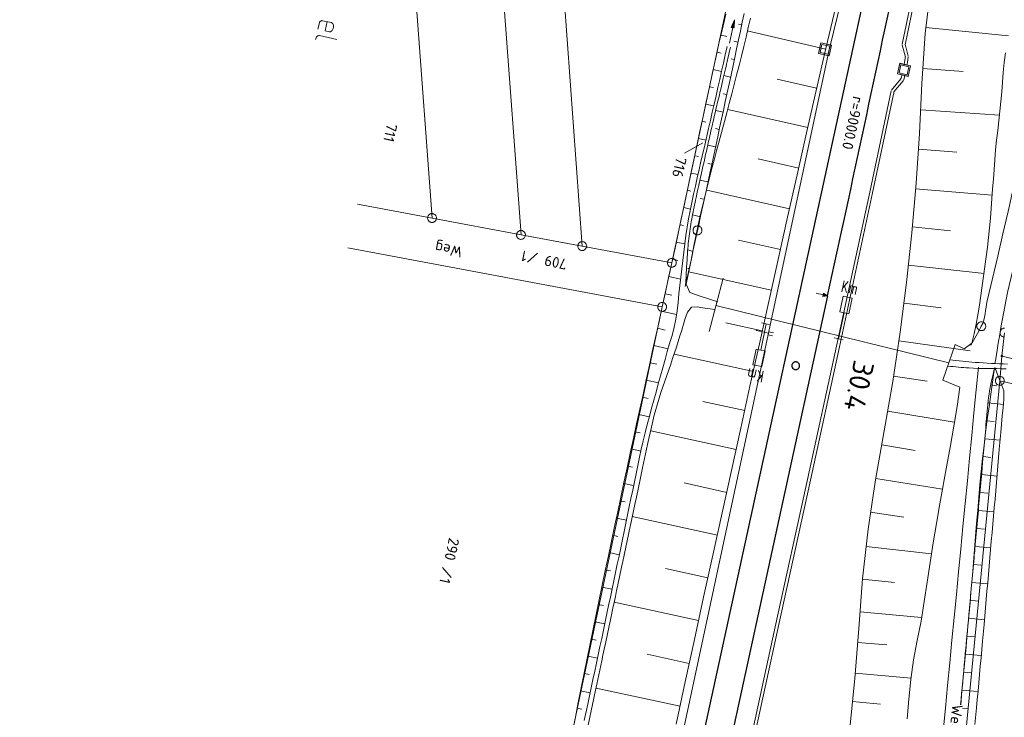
# Model space of a CAD drawing. Header units: metres. Extents: x 3425540 to 3446143, y 5432760 to 5444637.
# Tile 208 of 256: x 3435998 to 3436164, y 5440764 to 5440881. Entities that reach past the tile are written whole.
import ezdxf
from ezdxf.enums import TextEntityAlignment as Align

# ---------------------------------------------------------------- set-up
doc = ezdxf.new("R2010")
doc.units = ezdxf.units.M
for name, color, linetype, lineweight in [('B_Bestand', 9, 'Continuous', 18), ('B_Böschung', 9, 'Continuous', 18), ('B_Flurgrenzen', 9, 'Continuous', 18), ('B_Gleisachse', 9, 'Continuous', 25), ('B_Kilometrierung', 9, 'Continuous', 25), ('Bestand Kabeltröge', 9, 'Continuous', 18), ('Bestand_Neu_Strecke 3433', 9, 'Continuous', 18)]:
    doc.layers.add(name, color=color, linetype=linetype, lineweight=lineweight)
doc.styles.get("Standard").update_dxf_attribs({"font": 'isocpeur.ttf'})

msp = doc.modelspace()

# ---------------------------------------------------------------- linework, layer by layer
at = {"layer": 'B_Bestand'}
for p, q in [((3436048.14, 5440880.85), (3436047.9, 5440879.77)), ((3436048.69, 5440881.2), (3436050.2, 5440880.87)), ((3436047.51, 5440878.04), (3436047.58, 5440878.33)), ((3436051.1, 5440878.03), (3436048.16, 5440878.68)), ((3436132.39, 5440875.67), (3436132.79, 5440877.47)), ((3436132.4, 5440875.66), (3436132.8, 5440877.46)), ((3436132.4, 5440875.67), (3436132.8, 5440877.46)), ((3436132.67, 5440875.84), (3436132.97, 5440877.19)), ((3436132.79, 5440877.47), (3436134.59, 5440877.07)), ((3436132.79, 5440877.46), (3436134.59, 5440877.06)), ((3436132.79, 5440877.46), (3436134.59, 5440877.06)), ((3436132.97, 5440877.19), (3436134.31, 5440876.89)), ((3436134.31, 5440876.89), (3436134.02, 5440875.55)), ((3436134.59, 5440877.07), (3436134.19, 5440875.27)), ((3436134.59, 5440877.07), (3436134.19, 5440875.27)), ((3436134.59, 5440877.07), (3436134.19, 5440875.27)), ((3436134.19, 5440875.27), (3436132.39, 5440875.67)), ((3436134.19, 5440875.27), (3436132.4, 5440875.67)), ((3436134.19, 5440875.27), (3436132.4, 5440875.67)), ((3436134.02, 5440875.55), (3436132.67, 5440875.84)), ((3436113.93, 5440828.73), (3436116.28, 5440837.73)), ((3436136.34, 5440835.47), (3436136.74, 5440837.32)), ((3436136.48, 5440836.11), (3436137.38, 5440837.18)), ((3436136.79, 5440836.44), (3436137.14, 5440835.34)), ((3436137.56, 5440835.25), (3436137.83, 5440836.49)), ((3436115.08, 5440833.13), (3436154.41, 5440823.45)), ((3436124.31, 5440829.88), (3436122.8, 5440830.2)), ((3436121.93, 5440828.99), (3436121.88, 5440828.96)), ((3436121.88, 5440828.96), (3436121.91, 5440828.92)), ((3436121.91, 5440828.92), (3436121.95, 5440828.94)), ((3436121.95, 5440828.94), (3436121.93, 5440828.99)), ((3436121.95, 5440828.94), (3436123.95, 5440828.44)), ((3436123.89, 5440828.18), (3436124.02, 5440828.69)), ((3436123.89, 5440828.18), (3436124.65, 5440827.99)), ((3436124.02, 5440828.69), (3436124.78, 5440828.5)), ((3436135.04, 5440827.66), (3436136.55, 5440827.33)), ((3436153.4, 5440820.54), (3436155.47, 5440826.53)), ((3436121.87, 5440822.27), (3436121.61, 5440821.03)), ((3436122.95, 5440821.42), (3436122.06, 5440820.34)), ((3436122.65, 5440821.09), (3436122.28, 5440822.19)), ((3436123.08, 5440822.06), (3436122.7, 5440820.21))]:
    msp.add_line(p, q, dxfattribs=at)
for points in [[(3436048.14, 5440880.85), (3436048.19, 5440880.95), (3436048.23, 5440881.02), (3436048.3, 5440881.09), (3436048.37, 5440881.13), (3436048.4, 5440881.16), (3436048.49, 5440881.19), (3436048.55, 5440881.21), (3436048.69, 5440881.2), (3436048.72, 5440881.2)], [(3436049.45, 5440881.04), (3436049.11, 5440879.5), (3436049.86, 5440879.34)], [(3436049.86, 5440879.34), (3436050, 5440879.33), (3436050.09, 5440879.37), (3436050.16, 5440879.41), (3436050.3, 5440879.55), (3436050.43, 5440879.75), (3436050.49, 5440879.88), (3436050.54, 5440880.12), (3436050.54, 5440880.26), (3436050.54, 5440880.37), (3436050.5, 5440880.55), (3436050.4, 5440880.74), (3436050.33, 5440880.81), (3436050.2, 5440880.87)], [(3436117.36, 5440877.42), (3436118.2, 5440881.33), (3436118.18, 5440879.97), (3436117.66, 5440880.08), (3436118.2, 5440881.33)], [(3436118.13, 5440880.02), (3436118.15, 5440881.1), (3436117.73, 5440880.11), (3436118.13, 5440880.02)], [(3436118.09, 5440880.08), (3436118.11, 5440880.91), (3436117.79, 5440880.15), (3436118.09, 5440880.08)], [(3436118.06, 5440880.14), (3436118.07, 5440880.71), (3436117.84, 5440880.18), (3436118.06, 5440880.14)], [(3436118.02, 5440880.19), (3436118.03, 5440880.53), (3436117.9, 5440880.22), (3436118.02, 5440880.19)], [(3436048.16, 5440878.68), (3436048.05, 5440878.68), (3436047.96, 5440878.67), (3436047.87, 5440878.63), (3436047.81, 5440878.59), (3436047.74, 5440878.55), (3436047.67, 5440878.48), (3436047.58, 5440878.33), (3436047.57, 5440878.3)], [(3436137.78, 5440836.27), (3436137.88, 5440836.4), (3436138.01, 5440836.45), (3436138.17, 5440836.42), (3436138.19, 5440836.37), (3436138.29, 5440836.27), (3436138.3, 5440836.15), (3436138.08, 5440835.13)], [(3436138.3, 5440836.15), (3436138.41, 5440836.29), (3436138.54, 5440836.34), (3436138.69, 5440836.3), (3436138.76, 5440836.25), (3436138.82, 5440836.16), (3436138.83, 5440836.04), (3436138.61, 5440835.02)], [(3436131.98, 5440835.19), (3436133.19, 5440834.93), (3436133.13, 5440834.65), (3436133.93, 5440834.77), (3436133.25, 5440835.21), (3436133.19, 5440834.93)], [(3436133.27, 5440835.14), (3436133.18, 5440834.71), (3436133.84, 5440834.79), (3436133.27, 5440835.14)], [(3436133.3, 5440835.07), (3436133.23, 5440834.76), (3436133.75, 5440834.81), (3436133.3, 5440835.07)], [(3436133.32, 5440835), (3436133.28, 5440834.81), (3436133.66, 5440834.83), (3436133.32, 5440835)], [(3436133.35, 5440834.93), (3436133.33, 5440834.86), (3436133.56, 5440834.85), (3436133.35, 5440834.93)], [(3436135.79, 5440827.5), (3436136.75, 5440831.91), (3436137.51, 5440831.75), (3436138.08, 5440834.38), (3436136.57, 5440834.71), (3436136, 5440832.07), (3436136.75, 5440831.91)], [(3436123.55, 5440830.04), (3436122.64, 5440825.62), (3436121.88, 5440825.78), (3436121.33, 5440823.13), (3436122.85, 5440822.82), (3436123.39, 5440825.46), (3436122.64, 5440825.62)], [(3436121.13, 5440821.36), (3436121.02, 5440821.23), (3436120.89, 5440821.18), (3436120.74, 5440821.21), (3436120.67, 5440821.26), (3436120.61, 5440821.35), (3436120.6, 5440821.47), (3436120.81, 5440822.49)], [(3436121.66, 5440821.25), (3436121.55, 5440821.12), (3436121.42, 5440821.07), (3436121.27, 5440821.1), (3436121.24, 5440821.14), (3436121.14, 5440821.24), (3436121.13, 5440821.36), (3436121.34, 5440822.38)]]:
    msp.add_lwpolyline(points, dxfattribs=at)
for points, knots in [([(3436158.12, 5440826.41), (3436158.7, 5440827.48), (3436159.29, 5440828.56), (3436159.88, 5440829.63), (3436160.58, 5440830.92), (3436160.56, 5440832.49), (3436160.89, 5440833.92), (3436170.31, 5440874.18), (3436178.79, 5440914.67), (3436189.11, 5440954.7), (3436191.57, 5440964.22), (3436194.02, 5440973.73), (3436196.47, 5440983.25)], [0, 0, 0, 0, 0.022764, 0.022764, 0.022764, 0.050001, 0.050001, 0.050001, 0.817582, 0.817582, 0.817582, 1, 1, 1, 1]), ([(3436162.18, 5440823.35), (3436162.51, 5440825.37), (3436162.85, 5440827.39), (3436163.18, 5440829.41), (3436164.24, 5440835.76), (3436165.91, 5440841.99), (3436167.36, 5440848.26), (3436172.01, 5440868.38), (3436176.57, 5440888.52), (3436181.37, 5440908.6), (3436187.29, 5440933.29), (3436193.2, 5440957.98), (3436199.11, 5440982.68)], [0, 0, 0, 0, 0.037564, 0.037564, 0.037564, 0.155624, 0.155624, 0.155624, 0.534325, 0.534325, 0.534325, 1, 1, 1, 1]), ([(3436159.38, 5440822.72), (3436155.42, 5440781.79), (3436151.47, 5440740.85), (3436147.51, 5440699.92), (3436146.88, 5440693.45), (3436146.22, 5440686.99), (3436145.57, 5440680.52), (3436144.46, 5440669.59), (3436143.32, 5440658.66), (3436142.19, 5440647.73), (3436141.28, 5440638.85), (3436140.42, 5440629.97), (3436139.36, 5440621.1), (3436138.85, 5440616.87), (3436137.92, 5440612.71), (3436137.17, 5440608.52), (3436136.68, 5440605.81), (3436136.21, 5440603.11), (3436135.65, 5440600.41), (3436133.38, 5440589.34), (3436129.49, 5440578.66), (3436126.96, 5440567.65), (3436124.88, 5440558.58), (3436122.99, 5440549.45), (3436120.95, 5440540.36), (3436119.69, 5440534.75), (3436118.37, 5440529.17), (3436116.91, 5440523.61), (3436116.12, 5440520.59), (3436114.86, 5440517.72), (3436113.39, 5440514.95), (3436111.89, 5440512.14), (3436110.35, 5440509.37), (3436108.65, 5440506.69), (3436108.44, 5440506.36), (3436108.23, 5440506.04), (3436108.03, 5440505.71)], [0, 0, 0, 0, 0.382262, 0.382262, 0.382262, 0.44268, 0.44268, 0.44268, 0.54482, 0.54482, 0.54482, 0.627801, 0.627801, 0.627801, 0.667375, 0.667375, 0.667375, 0.692928, 0.692928, 0.692928, 0.797947, 0.797947, 0.797947, 0.88454, 0.88454, 0.88454, 0.937948, 0.937948, 0.937948, 0.966888, 0.966888, 0.966888, 0.996406, 0.996406, 0.996406, 1, 1, 1, 1]), ([(3436154.26, 5440822.9), (3436155.44, 5440822.8), (3436156.61, 5440822.65), (3436157.79, 5440822.59), (3436159.88, 5440822.48), (3436161.98, 5440822.5), (3436164.08, 5440822.46)], [0, 0, 0, 0, 0.360405, 0.360405, 0.360405, 1, 1, 1, 1]), ([(3436164.31, 5440823.24), (3436162.49, 5440823.34), (3436160.66, 5440823.4), (3436158.85, 5440823.54), (3436157.4, 5440823.65), (3436155.96, 5440823.84), (3436154.52, 5440823.99)], [0, 0, 0, 0, 0.556752, 0.556752, 0.556752, 1, 1, 1, 1]), ([(3436156.38, 5440765.73), (3436156.85, 5440770.83), (3436157.33, 5440775.92), (3436157.8, 5440781.01), (3436158.89, 5440792.7), (3436159.49, 5440804.44), (3436161.18, 5440816.06), (3436161.5, 5440818.27), (3436161.82, 5440820.48), (3436162.14, 5440822.69)], [0, 0, 0, 0, 0.268032, 0.268032, 0.268032, 0.882885, 0.882885, 0.882885, 1, 1, 1, 1])]:
    msp.add_open_spline(points, degree=3, knots=knots, dxfattribs=at)
at = {"layer": 'B_Böschung'}
for p, q in [((3436119.41, 5440880.53), (3436118.89, 5440880.64)), ((3436133.62, 5440876.4), (3436120.38, 5440879.48)), ((3436150.51, 5440880.04), (3436164.44, 5440878.63)), ((3436115.97, 5440878.77), (3436116.93, 5440878.55)), ((3436118.8, 5440877.58), (3436118.1, 5440877.72)), ((3436115.29, 5440875.87), (3436115.98, 5440875.71)), ((3436118.18, 5440874.63), (3436117.64, 5440874.75)), ((3436114.61, 5440872.97), (3436116.02, 5440872.65)), ((3436150.02, 5440873.11), (3436156.8, 5440872.61)), ((3436117.55, 5440871.68), (3436116.42, 5440871.93)), ((3436132.07, 5440869.8), (3436125.42, 5440871.33)), ((3436113.99, 5440870.06), (3436114.67, 5440869.91)), ((3436116.92, 5440868.74), (3436116.33, 5440868.87)), ((3436113.37, 5440867.14), (3436114.7, 5440866.86)), ((3436116.28, 5440865.79), (3436115.04, 5440866.06)), ((3436130.59, 5440863.19), (3436117.09, 5440866.24)), ((3436149.65, 5440866.18), (3436162.94, 5440865.26)), ((3436112.75, 5440864.23), (3436113.39, 5440864.09)), ((3436115.64, 5440862.85), (3436115, 5440862.99)), ((3436112.13, 5440861.32), (3436113.38, 5440861.05)), ((3436115.01, 5440859.9), (3436113.7, 5440860.19)), ((3436149.27, 5440859.5), (3436155.76, 5440859.04)), ((3436111.51, 5440858.4), (3436112.12, 5440858.27)), ((3436129.05, 5440856.32), (3436122.19, 5440857.87)), ((3436114.37, 5440856.96), (3436113.71, 5440857.1)), ((3436110.88, 5440855.49), (3436112.07, 5440855.24)), ((3436113.74, 5440854.01), (3436112.39, 5440854.31)), ((3436127.51, 5440849.46), (3436113.54, 5440852.59)), ((3436148.79, 5440852.82), (3436161.7, 5440851.74)), ((3436110.26, 5440852.58), (3436110.84, 5440852.45)), ((3436113.1, 5440851.07), (3436112.43, 5440851.21)), ((3436109.64, 5440849.67), (3436110.79, 5440849.42)), ((3436112.47, 5440848.12), (3436111.13, 5440848.41)), ((3436109.02, 5440846.75), (3436109.63, 5440846.62)), ((3436148.24, 5440846.39), (3436154.69, 5440845.76)), ((3436111.83, 5440845.18), (3436111.25, 5440845.33)), ((3436108.39, 5440843.84), (3436109.84, 5440843.53)), ((3436125.97, 5440842.59), (3436118.92, 5440844.17)), ((3436111.19, 5440842.23), (3436110.33, 5440842.52)), ((3436107.77, 5440840.93), (3436108.63, 5440840.74)), ((3436110.55, 5440839.29), (3436110.34, 5440839.46)), ((3436147.6, 5440839.97), (3436160.34, 5440838.56)), ((3436107.13, 5440838.02), (3436109.13, 5440837.58)), ((3436124.43, 5440835.73), (3436110.5, 5440838.83)), ((3436109.91, 5440836.35), (3436109.96, 5440836.6)), ((3436106.5, 5440835.11), (3436107.64, 5440834.86)), ((3436146.85, 5440833.55), (3436153.11, 5440832.77)), ((3436105.86, 5440832.2), (3436108.45, 5440831.63)), ((3436122.91, 5440828.86), (3436116.73, 5440830.22)), ((3436105.22, 5440829.29), (3436106.53, 5440829)), ((3436104.59, 5440826.38), (3436107.02, 5440825.85)), ((3436145.97, 5440827.16), (3436157.98, 5440825.49)), ((3436121.4, 5440821.98), (3436108.03, 5440824.93)), ((3436103.96, 5440823.47), (3436105.08, 5440823.22)), ((3436161.86, 5440821.49), (3436162.14, 5440822.69)), ((3436145.07, 5440821.23), (3436150.73, 5440820.35)), ((3436103.32, 5440820.56), (3436105.41, 5440820.1)), ((3436161.48, 5440819.72), (3436162.48, 5440819.59)), ((3436102.69, 5440817.65), (3436103.65, 5440817.44)), ((3436119.95, 5440815.4), (3436112.87, 5440816.96)), ((3436161.02, 5440816.72), (3436163.6, 5440816.4)), ((3436102.05, 5440814.74), (3436103.83, 5440814.35)), ((3436144.08, 5440815.32), (3436155.3, 5440813.45)), ((3436160.74, 5440813.69), (3436162.03, 5440813.56)), ((3436101.42, 5440811.83), (3436102.27, 5440811.64)), ((3436118.5, 5440808.81), (3436104.08, 5440811.98)), ((3436143.06, 5440809.63), (3436148.7, 5440808.67)), ((3436160.46, 5440810.66), (3436163.06, 5440810.41)), ((3436100.78, 5440808.92), (3436102.42, 5440808.56)), ((3436160.19, 5440807.63), (3436161.49, 5440807.51)), ((3436100.16, 5440806), (3436100.98, 5440805.83)), ((3436159.92, 5440804.59), (3436162.53, 5440804.36)), ((3436099.54, 5440803.09), (3436101.19, 5440802.74)), ((3436116.92, 5440801.6), (3436109.71, 5440803.18)), ((3436142.05, 5440803.94), (3436153.35, 5440802.14)), ((3436159.64, 5440801.56), (3436160.96, 5440801.45)), ((3436098.93, 5440800.18), (3436099.76, 5440800)), ((3436141.2, 5440798.23), (3436146.78, 5440797.44)), ((3436159.37, 5440798.53), (3436162, 5440798.3)), ((3436098.31, 5440797.26), (3436099.99, 5440796.91)), ((3436115.33, 5440794.38), (3436100.97, 5440797.54)), ((3436159.1, 5440795.5), (3436160.42, 5440795.38)), ((3436097.69, 5440794.35), (3436098.54, 5440794.17)), ((3436097.07, 5440791.43), (3436098.77, 5440791.07)), ((3436140.46, 5440792.49), (3436151.48, 5440791.24)), ((3436158.82, 5440792.47), (3436161.47, 5440792.23)), ((3436158.55, 5440789.44), (3436159.88, 5440789.32)), ((3436096.46, 5440788.52), (3436097.31, 5440788.34)), ((3436113.74, 5440787.17), (3436106.59, 5440788.74)), ((3436139.85, 5440786.96), (3436145.24, 5440786.41)), ((3436158.28, 5440786.41), (3436160.94, 5440786.17)), ((3436095.84, 5440785.61), (3436097.54, 5440785.24)), ((3436112.16, 5440779.96), (3436097.91, 5440783.07)), ((3436158, 5440783.38), (3436159.34, 5440783.26)), ((3436095.22, 5440782.69), (3436096.08, 5440782.51)), ((3436139.41, 5440781.41), (3436149.79, 5440780.46)), ((3436094.62, 5440779.77), (3436096.32, 5440779.42)), ((3436157.73, 5440780.35), (3436160.39, 5440780.11)), ((3436094.03, 5440776.85), (3436094.87, 5440776.68)), ((3436139, 5440776.26), (3436143.92, 5440775.84)), ((3436157.46, 5440777.32), (3436158.78, 5440777.2)), ((3436093.44, 5440773.93), (3436095.08, 5440773.6)), ((3436110.58, 5440772.74), (3436103.48, 5440774.28)), ((3436157.18, 5440774.29), (3436159.83, 5440774.04)), ((3436156.9, 5440771.26), (3436158.23, 5440771.14)), ((3436092.85, 5440771.02), (3436093.66, 5440770.85)), ((3436138.59, 5440771.11), (3436148.04, 5440770.26)), ((3436092.25, 5440768.1), (3436093.85, 5440767.78)), ((3436109.03, 5440765.52), (3436094.84, 5440768.58)), ((3436156.62, 5440768.23), (3436159.27, 5440767.98)), ((3436138.16, 5440766.32), (3436142.84, 5440765.86)), ((3436091.66, 5440765.18), (3436092.45, 5440765.02)), ((3436156.71, 5440765.16), (3436157.66, 5440765.07))]:
    msp.add_line(p, q, dxfattribs=at)
for points in [[(3436137.69, 5440761.81), (3436138.54, 5440770.2), (3436139.18, 5440778.6), (3436139.85, 5440787), (3436140.79, 5440795.37), (3436142, 5440803.72), (3436143.5, 5440812.01), (3436144.94, 5440820.31), (3436146.19, 5440828.64), (3436147.27, 5440837), (3436148.16, 5440845.38), (3436148.87, 5440853.78), (3436149.46, 5440862.19), (3436149.86, 5440870.6), (3436150.42, 5440879.02), (3436151.39, 5440887.39)], [(3436135.33, 5440883.61), (3436133.62, 5440876.52), (3436131.98, 5440869.41), (3436130.38, 5440862.28), (3436128.78, 5440855.16), (3436127.18, 5440848.04), (3436125.59, 5440840.92), (3436124, 5440833.79), (3436122.41, 5440826.67), (3436120.83, 5440819.54), (3436119.26, 5440812.41), (3436117.69, 5440805.28), (3436116.12, 5440798.15), (3436114.56, 5440791.02), (3436113, 5440783.89), (3436111.45, 5440776.76), (3436109.9, 5440769.62), (3436108.36, 5440762.49)], [(3436090.88, 5440761.18), (3436091.36, 5440763.66), (3436091.85, 5440766.13), (3436092.35, 5440768.61), (3436092.84, 5440771.08), (3436093.34, 5440773.56), (3436093.85, 5440776.04), (3436094.36, 5440778.51), (3436094.87, 5440780.99), (3436095.38, 5440783.46), (3436095.89, 5440785.94), (3436096.41, 5440788.42), (3436096.93, 5440790.89), (3436097.45, 5440793.37), (3436097.98, 5440795.84), (3436098.51, 5440798.32), (3436099.04, 5440800.79), (3436099.56, 5440803.27), (3436100.1, 5440805.74), (3436100.63, 5440808.21), (3436101.16, 5440810.69), (3436101.7, 5440813.16), (3436102.24, 5440815.63), (3436102.78, 5440818.1), (3436103.32, 5440820.58), (3436103.85, 5440823.05), (3436104.39, 5440825.52), (3436105.48, 5440830.46), (3436106.02, 5440832.93), (3436106.56, 5440835.39), (3436107.1, 5440837.86), (3436107.64, 5440840.33), (3436108.18, 5440842.8), (3436108.71, 5440845.27), (3436109.24, 5440847.74), (3436109.76, 5440850.21), (3436110.81, 5440855.15), (3436111.86, 5440860.1), (3436112.39, 5440862.57), (3436112.91, 5440865.04), (3436113.44, 5440867.51), (3436113.97, 5440869.98), (3436114.5, 5440872.45), (3436115.04, 5440874.92), (3436115.6, 5440877.38), (3436116.17, 5440879.84), (3436116.76, 5440882.3)], [(3436119.84, 5440882.42), (3436119.52, 5440880.93), (3436119.21, 5440879.44), (3436118.89, 5440877.96), (3436118.58, 5440876.47), (3436118.26, 5440874.98), (3436117.63, 5440872.01), (3436116.67, 5440867.55), (3436116.35, 5440866.07), (3436115.71, 5440863.1), (3436115.39, 5440861.61), (3436114.43, 5440857.15), (3436114.11, 5440855.67), (3436113.47, 5440852.7), (3436112.5, 5440848.24), (3436112.17, 5440846.75), (3436111.85, 5440845.27), (3436111.53, 5440843.78), (3436111.2, 5440842.29), (3436110.88, 5440840.81), (3436110.56, 5440839.32), (3436110.23, 5440837.83), (3436109.91, 5440836.35)], [(3436120.92, 5440881.65), (3436120.54, 5440880.05), (3436120.16, 5440878.44), (3436119.78, 5440876.83), (3436119.39, 5440875.23), (3436118.99, 5440873.63), (3436118.58, 5440872.03), (3436118.17, 5440870.43), (3436117.75, 5440868.83), (3436117.33, 5440867.24), (3436116.9, 5440865.64), (3436115.62, 5440860.86), (3436115.2, 5440859.26), (3436114.78, 5440857.66), (3436114.36, 5440856.07), (3436113.95, 5440854.47), (3436113.55, 5440852.87), (3436113.15, 5440851.27), (3436112.76, 5440849.66), (3436112.38, 5440848.05), (3436112.03, 5440846.44), (3436111.69, 5440844.82), (3436111.37, 5440843.2), (3436111.05, 5440841.58), (3436110.73, 5440839.97), (3436110.39, 5440838.34), (3436110.08, 5440836.71), (3436110.66, 5440835.31), (3436112.27, 5440834.76), (3436113.84, 5440834.25), (3436115.41, 5440833.74)], [(3436116.97, 5440876.83), (3436116.67, 5440875.44), (3436116.36, 5440874.05), (3436116.05, 5440872.67), (3436115.74, 5440871.29), (3436115.43, 5440869.9), (3436115.11, 5440868.52), (3436114.79, 5440867.14), (3436114.47, 5440865.75), (3436114.16, 5440864.37), (3436113.84, 5440862.99), (3436113.2, 5440860.22), (3436112.56, 5440857.46), (3436112.25, 5440856.07), (3436111.94, 5440854.69), (3436111.62, 5440853.3), (3436111.32, 5440851.92), (3436111.01, 5440850.53), (3436110.72, 5440849.14), (3436110.45, 5440847.75), (3436110.21, 5440846.35), (3436110.01, 5440844.94), (3436109.84, 5440843.53), (3436109.67, 5440842.12), (3436109.5, 5440840.72), (3436109.33, 5440839.31), (3436109.17, 5440837.9), (3436109, 5440836.49), (3436108.84, 5440835.08), (3436108.69, 5440833.67), (3436108.53, 5440832.26), (3436108.34, 5440830.85), (3436108.06, 5440829.46), (3436107.68, 5440828.09), (3436107.27, 5440826.73), (3436106.88, 5440825.36), (3436106.5, 5440824), (3436106.11, 5440822.63), (3436105.73, 5440821.27), (3436105.35, 5440819.9), (3436104.97, 5440818.53), (3436104.59, 5440817.16), (3436104.22, 5440815.79), (3436103.85, 5440814.42), (3436103.49, 5440813.05), (3436103.14, 5440811.67), (3436102.8, 5440810.29), (3436102.48, 5440808.91), (3436102.18, 5440807.53), (3436101.89, 5440806.14), (3436101.6, 5440804.75), (3436101.31, 5440803.36), (3436101.03, 5440801.97), (3436100.74, 5440800.58), (3436100.46, 5440799.19), (3436100.18, 5440797.8), (3436099.89, 5440796.41), (3436099.61, 5440795.02), (3436099.31, 5440793.63), (3436099.02, 5440792.24), (3436098.73, 5440790.85), (3436098.43, 5440789.46), (3436098.14, 5440788.07), (3436097.26, 5440783.91), (3436096.97, 5440782.52), (3436096.68, 5440781.13), (3436096.38, 5440779.74), (3436096.09, 5440778.35), (3436095.8, 5440776.96), (3436095.5, 5440775.58), (3436095.21, 5440774.19), (3436094.92, 5440772.8), (3436094.62, 5440771.41), (3436094.33, 5440770.02), (3436094.03, 5440768.63), (3436093.74, 5440767.25), (3436093.45, 5440765.86), (3436092.86, 5440763.08)], [(3436109.96, 5440836.6), (3436109.99, 5440837.01), (3436110.01, 5440837.43), (3436110.04, 5440837.84), (3436110.08, 5440838.66), (3436110.11, 5440839.07), (3436110.13, 5440839.49), (3436110.18, 5440840.31), (3436110.2, 5440840.72), (3436110.23, 5440841.14), (3436110.27, 5440841.96), (3436110.3, 5440842.37), (3436110.33, 5440842.78), (3436110.37, 5440843.2), (3436110.41, 5440843.61), (3436110.45, 5440844.02), (3436110.5, 5440844.43), (3436110.55, 5440844.84), (3436110.6, 5440845.25), (3436110.66, 5440845.65), (3436110.72, 5440846.06), (3436110.79, 5440846.47), (3436110.86, 5440846.88), (3436110.93, 5440847.29), (3436111, 5440847.69), (3436111.07, 5440848.1), (3436111.15, 5440848.51), (3436111.23, 5440848.91), (3436111.31, 5440849.32), (3436111.39, 5440849.73), (3436111.48, 5440850.13), (3436111.56, 5440850.54), (3436111.65, 5440850.94), (3436111.74, 5440851.34), (3436112, 5440852.56), (3436112.09, 5440852.96), (3436112.18, 5440853.36), (3436112.27, 5440853.77), (3436112.35, 5440854.17), (3436112.44, 5440854.57), (3436112.53, 5440854.98), (3436112.89, 5440856.59), (3436112.98, 5440856.99), (3436113.07, 5440857.4), (3436113.34, 5440858.61), (3436113.43, 5440859.01), (3436113.52, 5440859.41), (3436113.61, 5440859.81), (3436113.7, 5440860.22), (3436113.79, 5440860.62), (3436113.88, 5440861.02), (3436113.97, 5440861.42), (3436114.06, 5440861.83), (3436114.15, 5440862.23), (3436114.25, 5440862.63), (3436114.34, 5440863.03), (3436114.43, 5440863.44), (3436114.62, 5440864.24), (3436114.71, 5440864.64), (3436114.8, 5440865.05), (3436114.99, 5440865.85), (3436115.09, 5440866.25), (3436115.18, 5440866.65), (3436115.37, 5440867.46), (3436115.47, 5440867.86), (3436115.66, 5440868.66), (3436115.75, 5440869.07), (3436115.85, 5440869.47), (3436115.94, 5440869.87), (3436116.32, 5440871.48), (3436116.7, 5440873.08), (3436116.79, 5440873.49), (3436116.88, 5440873.89), (3436116.98, 5440874.29), (3436117.16, 5440875.1), (3436117.25, 5440875.5), (3436117.34, 5440875.9), (3436117.43, 5440876.31), (3436117.52, 5440876.71)], [(3436163.96, 5440875.75), (3436163.75, 5440874.12), (3436163.59, 5440872.48), (3436163.46, 5440870.84), (3436163.33, 5440869.2), (3436163.19, 5440867.56), (3436163.02, 5440865.92), (3436162.83, 5440864.29), (3436162.65, 5440862.65), (3436162.47, 5440861.02), (3436162.3, 5440859.38), (3436162.16, 5440857.74), (3436162.03, 5440856.1), (3436161.91, 5440854.46), (3436161.79, 5440852.82), (3436161.68, 5440851.18), (3436161.56, 5440849.53), (3436161.43, 5440847.89), (3436161.28, 5440846.26), (3436161.1, 5440844.62), (3436160.92, 5440842.98), (3436160.71, 5440841.35), (3436160.5, 5440839.72), (3436160.27, 5440838.09), (3436160.04, 5440836.46), (3436159.8, 5440834.83), (3436159.56, 5440833.2), (3436159.31, 5440831.58), (3436159.03, 5440829.96), (3436158.7, 5440828.34), (3436158.3, 5440826.76), (3436156.99, 5440825.8), (3436155.47, 5440826.53)], [(3436114.9, 5440832.45), (3436112.9, 5440832.74), (3436111.91, 5440832.89), (3436110.96, 5440832.87), (3436110.31, 5440832.03), (3436109.91, 5440830.93), (3436109.6, 5440829.96), (3436109.3, 5440829), (3436109, 5440828.03), (3436108.71, 5440827.07), (3436108.41, 5440826.1), (3436108.11, 5440825.15), (3436107.78, 5440824.19), (3436107.45, 5440823.24), (3436107.11, 5440822.29), (3436106.78, 5440821.34), (3436106.44, 5440820.39), (3436106.11, 5440819.43), (3436105.79, 5440818.47), (3436105.49, 5440817.51), (3436105.2, 5440816.54), (3436104.93, 5440815.57), (3436104.68, 5440814.6), (3436104.43, 5440813.62), (3436104.2, 5440812.63), (3436103.97, 5440811.65), (3436103.75, 5440810.67), (3436103.54, 5440809.68), (3436102.71, 5440805.73), (3436102.29, 5440803.76), (3436101.66, 5440800.8), (3436101.45, 5440799.81), (3436100.83, 5440796.85), (3436100.62, 5440795.86), (3436099.36, 5440789.94), (3436099.16, 5440788.96), (3436098.53, 5440785.99), (3436098.32, 5440785.01), (3436098.11, 5440784.02), (3436097.9, 5440783.03), (3436097.69, 5440782.05), (3436097.27, 5440780.07), (3436097.06, 5440779.09), (3436096.44, 5440776.12), (3436096.23, 5440775.14), (3436096.02, 5440774.15), (3436095.81, 5440773.16), (3436094.97, 5440769.22), (3436094.76, 5440768.23), (3436093.51, 5440762.31)], [(3436156.4, 5440765.73), (3436156.61, 5440768.03), (3436156.67, 5440768.61), (3436156.82, 5440770.34), (3436156.88, 5440770.92), (3436156.98, 5440772.07), (3436157.03, 5440772.64), (3436157.14, 5440773.8), (3436157.19, 5440774.37), (3436157.3, 5440775.52), (3436157.35, 5440776.1), (3436157.4, 5440776.68), (3436157.46, 5440777.25), (3436157.51, 5440777.83), (3436157.56, 5440778.41), (3436157.61, 5440778.98), (3436157.72, 5440780.13), (3436157.77, 5440780.71), (3436158.03, 5440783.59), (3436158.08, 5440784.17), (3436158.29, 5440786.47), (3436158.34, 5440787.05), (3436158.45, 5440788.2), (3436158.5, 5440788.78), (3436158.55, 5440789.35), (3436158.65, 5440790.51), (3436158.7, 5440791.08), (3436158.76, 5440791.66), (3436158.81, 5440792.23), (3436158.86, 5440792.81), (3436158.91, 5440793.39), (3436158.96, 5440793.96), (3436159.01, 5440794.54), (3436159.07, 5440795.12), (3436159.12, 5440795.69), (3436159.17, 5440796.27), (3436159.22, 5440796.84), (3436159.27, 5440797.42), (3436159.32, 5440798), (3436159.38, 5440798.57), (3436159.43, 5440799.15), (3436159.48, 5440799.73), (3436159.58, 5440800.88), (3436159.63, 5440801.45), (3436159.69, 5440802.03), (3436159.74, 5440802.61), (3436159.79, 5440803.18), (3436159.89, 5440804.33), (3436159.94, 5440804.91), (3436160.1, 5440806.64), (3436160.15, 5440807.22), (3436160.36, 5440809.52), (3436160.41, 5440810.1), (3436160.62, 5440812.4), (3436160.67, 5440812.98), (3436160.72, 5440813.55), (3436160.77, 5440814.13), (3436160.82, 5440814.71), (3436160.87, 5440815.29), (3436160.93, 5440815.86), (3436160.99, 5440816.44), (3436161.05, 5440817.02), (3436161.12, 5440817.59), (3436161.2, 5440818.16), (3436161.28, 5440818.74), (3436161.38, 5440819.31), (3436161.5, 5440819.87), (3436161.62, 5440820.44), (3436161.88, 5440821.57), (3436162.01, 5440822.13), (3436162.14, 5440822.69)], [(3436158.79, 5440762.4), (3436159.06, 5440765.22), (3436159.19, 5440766.62), (3436159.32, 5440768.03), (3436159.58, 5440770.85), (3436159.7, 5440772.26), (3436159.83, 5440773.67), (3436159.96, 5440775.07), (3436160.09, 5440776.48), (3436160.34, 5440779.3), (3436160.46, 5440780.71), (3436160.59, 5440782.12), (3436160.71, 5440783.53), (3436160.83, 5440784.94), (3436160.96, 5440786.34), (3436161.45, 5440791.98), (3436161.57, 5440793.39), (3436161.7, 5440794.8), (3436161.82, 5440796.21), (3436161.94, 5440797.62), (3436162.06, 5440799.02), (3436162.19, 5440800.43), (3436162.31, 5440801.84), (3436162.8, 5440807.48), (3436162.92, 5440808.89), (3436163.17, 5440811.7), (3436163.3, 5440813.11), (3436163.42, 5440814.52), (3436163.55, 5440815.93), (3436163.7, 5440817.35), (3436163.7, 5440818.76), (3436163.17, 5440820.06), (3436162.64, 5440821.37), (3436162.14, 5440822.69)], [(3436153.4, 5440820.54), (3436156.24, 5440819.38), (3436155.78, 5440816.08), (3436155.23, 5440812.79), (3436154.66, 5440809.5), (3436154.08, 5440806.21), (3436152.89, 5440799.64), (3436152.31, 5440796.35), (3436151.75, 5440793.06), (3436151.23, 5440789.76), (3436150.72, 5440786.46), (3436150.22, 5440783.16), (3436149.7, 5440779.87), (3436149.06, 5440776.59), (3436148.42, 5440773.31), (3436147.98, 5440770), (3436147.64, 5440766.68), (3436147.36, 5440763.36)]]:
    msp.add_lwpolyline(points, dxfattribs=at)
at = {"layer": 'B_Flurgrenzen'}
for p, q in [((3436071.8, 5440985.79), (3436082.18, 5440845.05)), ((3436092.52, 5440843.16), (3436082.03, 5440986.11)), ((3436121.76, 5440906.27), (3436107.64, 5440840.34)), ((3436067.16, 5440847.9), (3436063.95, 5440891.93)), ((3436112.85, 5440860.6), (3436109.75, 5440858.84)), ((3436067.16, 5440847.9), (3436054.6, 5440850.24)), ((3436082.18, 5440845.05), (3436067.16, 5440847.9)), ((3436092.52, 5440843.16), (3436082.18, 5440845.05)), ((3436106.01, 5440832.9), (3436052.95, 5440842.87)), ((3436107.64, 5440840.34), (3436092.52, 5440843.16)), ((3436084.95, 5440841.96), (3436083.27, 5440840.46)), ((3436107.64, 5440840.34), (3436106.01, 5440832.9)), ((3436106.01, 5440832.9), (3436086.85, 5440742.4)), ((3436163.79, 5440828.55), (3436163.34, 5440824.6)), ((3436163.34, 5440824.6), (3436163, 5440820.42)), ((3436246.65, 5440805.17), (3436163.34, 5440824.6)), ((3436149.66, 5440683.09), (3436163, 5440820.42)), ((3436163, 5440820.42), (3436187.68, 5440814.69)), ((3436068.93, 5440788.93), (3436070.39, 5440787.23))]:
    msp.add_line(p, q, dxfattribs=at)
for points in [[(3436066.44, 5440848.09), (3436066.42, 5440848), (3436066.42, 5440847.91), (3436066.42, 5440847.81), (3436066.44, 5440847.72), (3436066.47, 5440847.63), (3436066.5, 5440847.54), (3436066.55, 5440847.46), (3436066.61, 5440847.39), (3436066.68, 5440847.33), (3436066.75, 5440847.27), (3436066.83, 5440847.23), (3436066.92, 5440847.19), (3436067.01, 5440847.17), (3436067.11, 5440847.15), (3436067.2, 5440847.15), (3436067.29, 5440847.16), (3436067.38, 5440847.18), (3436067.47, 5440847.21), (3436067.55, 5440847.26), (3436067.63, 5440847.32), (3436067.7, 5440847.38), (3436067.76, 5440847.44), (3436067.82, 5440847.53), (3436067.86, 5440847.61), (3436067.89, 5440847.7), (3436067.91, 5440847.79), (3436067.91, 5440847.88), (3436067.91, 5440847.98), (3436067.89, 5440848.07), (3436067.86, 5440848.16), (3436067.82, 5440848.25), (3436067.78, 5440848.33), (3436067.72, 5440848.4), (3436067.65, 5440848.47), (3436067.57, 5440848.52), (3436067.49, 5440848.57), (3436067.41, 5440848.6), (3436067.32, 5440848.63), (3436067.22, 5440848.64), (3436067.13, 5440848.64), (3436067.04, 5440848.64), (3436066.94, 5440848.61), (3436066.86, 5440848.58), (3436066.78, 5440848.54), (3436066.7, 5440848.48), (3436066.63, 5440848.42), (3436066.57, 5440848.35), (3436066.51, 5440848.26), (3436066.47, 5440848.18), (3436066.44, 5440848.09)], [(3436112.72, 5440845.82), (3436112.71, 5440845.91), (3436112.7, 5440846), (3436112.67, 5440846.09), (3436112.63, 5440846.18), (3436112.57, 5440846.25), (3436112.51, 5440846.33), (3436112.45, 5440846.4), (3436112.37, 5440846.45), (3436112.29, 5440846.5), (3436112.2, 5440846.53), (3436112.11, 5440846.55), (3436112.02, 5440846.56), (3436111.92, 5440846.56), (3436111.83, 5440846.55), (3436111.74, 5440846.53), (3436111.65, 5440846.5), (3436111.57, 5440846.45), (3436111.49, 5440846.4), (3436111.43, 5440846.33), (3436111.37, 5440846.25), (3436111.31, 5440846.18), (3436111.27, 5440846.09), (3436111.24, 5440846), (3436111.23, 5440845.91), (3436111.22, 5440845.82), (3436111.23, 5440845.72), (3436111.24, 5440845.63), (3436111.27, 5440845.54), (3436111.31, 5440845.46), (3436111.37, 5440845.38), (3436111.43, 5440845.3), (3436111.49, 5440845.24), (3436111.57, 5440845.18), (3436111.65, 5440845.14), (3436111.74, 5440845.11), (3436111.83, 5440845.08), (3436111.92, 5440845.07), (3436112.02, 5440845.07), (3436112.11, 5440845.08), (3436112.2, 5440845.11), (3436112.29, 5440845.14), (3436112.37, 5440845.18), (3436112.45, 5440845.24), (3436112.51, 5440845.3), (3436112.57, 5440845.38), (3436112.63, 5440845.46), (3436112.67, 5440845.54), (3436112.7, 5440845.63), (3436112.71, 5440845.72), (3436112.72, 5440845.82)], [(3436082.54, 5440845.7), (3436082.46, 5440845.74), (3436082.37, 5440845.77), (3436082.28, 5440845.79), (3436082.18, 5440845.79), (3436082.09, 5440845.78), (3436081.99, 5440845.77), (3436081.91, 5440845.74), (3436081.82, 5440845.7), (3436081.74, 5440845.65), (3436081.67, 5440845.59), (3436081.61, 5440845.53), (3436081.55, 5440845.45), (3436081.51, 5440845.37), (3436081.47, 5440845.28), (3436081.45, 5440845.19), (3436081.43, 5440845.1), (3436081.43, 5440845), (3436081.44, 5440844.91), (3436081.47, 5440844.82), (3436081.5, 5440844.73), (3436081.54, 5440844.65), (3436081.6, 5440844.57), (3436081.66, 5440844.5), (3436081.73, 5440844.44), (3436081.81, 5440844.39), (3436081.9, 5440844.35), (3436081.98, 5440844.32), (3436082.08, 5440844.3), (3436082.17, 5440844.3), (3436082.27, 5440844.31), (3436082.36, 5440844.32), (3436082.45, 5440844.35), (3436082.53, 5440844.39), (3436082.62, 5440844.44), (3436082.68, 5440844.5), (3436082.75, 5440844.56), (3436082.81, 5440844.64), (3436082.85, 5440844.72), (3436082.89, 5440844.81), (3436082.91, 5440844.9), (3436082.93, 5440844.99), (3436082.93, 5440845.09), (3436082.92, 5440845.18), (3436082.89, 5440845.27), (3436082.85, 5440845.36), (3436082.81, 5440845.44), (3436082.76, 5440845.52), (3436082.69, 5440845.59), (3436082.62, 5440845.65), (3436082.54, 5440845.7)], [(3436092.52, 5440843.16), (3436087.35, 5440844.1), (3436082.18, 5440845.05)], [(3436093.27, 5440843.12), (3436093.27, 5440843.21), (3436093.26, 5440843.3), (3436093.23, 5440843.4), (3436093.2, 5440843.48), (3436093.15, 5440843.56), (3436093.09, 5440843.64), (3436093.03, 5440843.71), (3436092.96, 5440843.77), (3436092.88, 5440843.82), (3436092.79, 5440843.86), (3436092.71, 5440843.88), (3436092.61, 5440843.9), (3436092.52, 5440843.91), (3436092.42, 5440843.9), (3436092.33, 5440843.88), (3436092.24, 5440843.86), (3436092.16, 5440843.82), (3436092.08, 5440843.77), (3436092.01, 5440843.71), (3436091.95, 5440843.64), (3436091.89, 5440843.56), (3436091.84, 5440843.48), (3436091.81, 5440843.39), (3436091.78, 5440843.3), (3436091.77, 5440843.21), (3436091.77, 5440843.11), (3436091.78, 5440843.02), (3436091.81, 5440842.93), (3436091.84, 5440842.84), (3436091.89, 5440842.76), (3436091.95, 5440842.68), (3436092.01, 5440842.61), (3436092.08, 5440842.56), (3436092.16, 5440842.5), (3436092.25, 5440842.47), (3436092.33, 5440842.44), (3436092.43, 5440842.42), (3436092.52, 5440842.42), (3436092.62, 5440842.42), (3436092.71, 5440842.44), (3436092.8, 5440842.47), (3436092.88, 5440842.51), (3436092.96, 5440842.56), (3436093.03, 5440842.62), (3436093.09, 5440842.69), (3436093.15, 5440842.76), (3436093.2, 5440842.84), (3436093.23, 5440842.94), (3436093.26, 5440843.02), (3436093.27, 5440843.12)], [(3436108.36, 5440840.57), (3436108.32, 5440840.66), (3436108.28, 5440840.74), (3436108.22, 5440840.82), (3436108.16, 5440840.88), (3436108.08, 5440840.94), (3436108, 5440841), (3436107.92, 5440841.04), (3436107.83, 5440841.06), (3436107.74, 5440841.08), (3436107.65, 5440841.09), (3436107.55, 5440841.08), (3436107.46, 5440841.06), (3436107.37, 5440841.03), (3436107.28, 5440840.99), (3436107.21, 5440840.94), (3436107.13, 5440840.89), (3436107.07, 5440840.82), (3436107.01, 5440840.74), (3436106.97, 5440840.66), (3436106.94, 5440840.57), (3436106.91, 5440840.48), (3436106.9, 5440840.39), (3436106.9, 5440840.29), (3436106.91, 5440840.2), (3436106.93, 5440840.11), (3436106.96, 5440840.02), (3436107.01, 5440839.94), (3436107.07, 5440839.86), (3436107.13, 5440839.8), (3436107.2, 5440839.74), (3436107.28, 5440839.68), (3436107.37, 5440839.64), (3436107.46, 5440839.62), (3436107.55, 5440839.6), (3436107.64, 5440839.6), (3436107.73, 5440839.6), (3436107.83, 5440839.62), (3436107.92, 5440839.65), (3436108, 5440839.69), (3436108.08, 5440839.74), (3436108.16, 5440839.79), (3436108.22, 5440839.86), (3436108.28, 5440839.94), (3436108.32, 5440840.02), (3436108.35, 5440840.11), (3436108.38, 5440840.2), (3436108.39, 5440840.29), (3436108.39, 5440840.39), (3436108.38, 5440840.48), (3436108.36, 5440840.57)], [(3436105.74, 5440833.6), (3436105.66, 5440833.56), (3436105.58, 5440833.51), (3436105.5, 5440833.45), (3436105.44, 5440833.38), (3436105.39, 5440833.31), (3436105.34, 5440833.22), (3436105.3, 5440833.14), (3436105.28, 5440833.05), (3436105.26, 5440832.95), (3436105.27, 5440832.86), (3436105.28, 5440832.77), (3436105.3, 5440832.68), (3436105.33, 5440832.59), (3436105.38, 5440832.51), (3436105.43, 5440832.43), (3436105.49, 5440832.36), (3436105.57, 5440832.3), (3436105.64, 5440832.25), (3436105.73, 5440832.21), (3436105.82, 5440832.18), (3436105.91, 5440832.16), (3436106, 5440832.15), (3436106.1, 5440832.16), (3436106.19, 5440832.17), (3436106.28, 5440832.2), (3436106.37, 5440832.24), (3436106.44, 5440832.29), (3436106.52, 5440832.35), (3436106.58, 5440832.42), (3436106.64, 5440832.5), (3436106.69, 5440832.58), (3436106.72, 5440832.66), (3436106.75, 5440832.75), (3436106.76, 5440832.85), (3436106.76, 5440832.94), (3436106.75, 5440833.03), (3436106.72, 5440833.13), (3436106.69, 5440833.21), (3436106.64, 5440833.3), (3436106.59, 5440833.37), (3436106.53, 5440833.44), (3436106.46, 5440833.5), (3436106.38, 5440833.56), (3436106.3, 5440833.59), (3436106.2, 5440833.62), (3436106.11, 5440833.64), (3436106.02, 5440833.65), (3436105.92, 5440833.65), (3436105.83, 5440833.63), (3436105.74, 5440833.6)], [(3436160.63, 5440829.63), (3436160.62, 5440829.73), (3436160.61, 5440829.82), (3436160.58, 5440829.91), (3436160.54, 5440829.99), (3436160.48, 5440830.07), (3436160.42, 5440830.15), (3436160.36, 5440830.21), (3436160.28, 5440830.27), (3436160.2, 5440830.31), (3436160.11, 5440830.34), (3436160.02, 5440830.37), (3436159.93, 5440830.38), (3436159.83, 5440830.38), (3436159.74, 5440830.37), (3436159.65, 5440830.34), (3436159.56, 5440830.31), (3436159.48, 5440830.27), (3436159.4, 5440830.21), (3436159.34, 5440830.15), (3436159.28, 5440830.07), (3436159.22, 5440829.99), (3436159.18, 5440829.91), (3436159.15, 5440829.82), (3436159.14, 5440829.73), (3436159.13, 5440829.63), (3436159.14, 5440829.54), (3436159.15, 5440829.45), (3436159.18, 5440829.36), (3436159.22, 5440829.27), (3436159.28, 5440829.2), (3436159.34, 5440829.12), (3436159.4, 5440829.05), (3436159.48, 5440829), (3436159.56, 5440828.95), (3436159.65, 5440828.92), (3436159.74, 5440828.9), (3436159.83, 5440828.89), (3436159.93, 5440828.89), (3436160.02, 5440828.9), (3436160.11, 5440828.92), (3436160.2, 5440828.95), (3436160.28, 5440829), (3436160.36, 5440829.05), (3436160.42, 5440829.12), (3436160.48, 5440829.2), (3436160.54, 5440829.27), (3436160.58, 5440829.36), (3436160.61, 5440829.45), (3436160.62, 5440829.54), (3436160.63, 5440829.63)], [(3436163.81, 5440829.3), (3436163.72, 5440829.3), (3436163.63, 5440829.29), (3436163.54, 5440829.26), (3436163.45, 5440829.22), (3436163.37, 5440829.17), (3436163.3, 5440829.12), (3436163.23, 5440829.05), (3436163.17, 5440828.97), (3436163.12, 5440828.89), (3436163.09, 5440828.81), (3436163.06, 5440828.72), (3436163.04, 5440828.63), (3436163.04, 5440828.53), (3436163.05, 5440828.44), (3436163.07, 5440828.35), (3436163.1, 5440828.26), (3436163.14, 5440828.18), (3436163.2, 5440828.09), (3436163.26, 5440828.03), (3436163.33, 5440827.96)], [(3436163.33, 5440827.96), (3436163.41, 5440827.91), (3436163.49, 5440827.87), (3436163.58, 5440827.83), (3436163.67, 5440827.82), (3436163.76, 5440827.81)], [(3436163.39, 5440824.72), (3436163.37, 5440824.72), (3436163.36, 5440824.73), (3436163.34, 5440824.73), (3436163.33, 5440824.73), (3436163.31, 5440824.73), (3436163.3, 5440824.72), (3436163.28, 5440824.72), (3436163.27, 5440824.71), (3436163.26, 5440824.7), (3436163.25, 5440824.69), (3436163.24, 5440824.67), (3436163.23, 5440824.66), (3436163.22, 5440824.65), (3436163.22, 5440824.63), (3436163.21, 5440824.62), (3436163.21, 5440824.6), (3436163.22, 5440824.58), (3436163.22, 5440824.57), (3436163.22, 5440824.55), (3436163.23, 5440824.54), (3436163.24, 5440824.53), (3436163.25, 5440824.52), (3436163.26, 5440824.51), (3436163.28, 5440824.5), (3436163.29, 5440824.49), (3436163.3, 5440824.48), (3436163.32, 5440824.48), (3436163.33, 5440824.48), (3436163.37, 5440824.48), (3436163.38, 5440824.48), (3436163.4, 5440824.49), (3436163.41, 5440824.5), (3436163.42, 5440824.51), (3436163.43, 5440824.52), (3436163.44, 5440824.53), (3436163.45, 5440824.55), (3436163.46, 5440824.56), (3436163.46, 5440824.58), (3436163.46, 5440824.59), (3436163.46, 5440824.61), (3436163.46, 5440824.62), (3436163.46, 5440824.64), (3436163.45, 5440824.65), (3436163.45, 5440824.67), (3436163.44, 5440824.68), (3436163.43, 5440824.69), (3436163.42, 5440824.7), (3436163.4, 5440824.71), (3436163.39, 5440824.72)], [(3436163.38, 5440824.7), (3436163.37, 5440824.7), (3436163.35, 5440824.7), (3436163.34, 5440824.7), (3436163.33, 5440824.7), (3436163.31, 5440824.7), (3436163.3, 5440824.69), (3436163.29, 5440824.69), (3436163.27, 5440824.68), (3436163.26, 5440824.67), (3436163.26, 5440824.66), (3436163.25, 5440824.65), (3436163.24, 5440824.63), (3436163.24, 5440824.62), (3436163.24, 5440824.61), (3436163.24, 5440824.59), (3436163.24, 5440824.58), (3436163.25, 5440824.57), (3436163.25, 5440824.55), (3436163.26, 5440824.54), (3436163.27, 5440824.53), (3436163.28, 5440824.52), (3436163.29, 5440824.51), (3436163.31, 5440824.51), (3436163.32, 5440824.5), (3436163.33, 5440824.5), (3436163.35, 5440824.5), (3436163.36, 5440824.5), (3436163.37, 5440824.51), (3436163.39, 5440824.51), (3436163.4, 5440824.52), (3436163.41, 5440824.53), (3436163.42, 5440824.54), (3436163.43, 5440824.55), (3436163.43, 5440824.57), (3436163.44, 5440824.58), (3436163.44, 5440824.59), (3436163.44, 5440824.61), (3436163.44, 5440824.62), (3436163.43, 5440824.63), (3436163.43, 5440824.65), (3436163.42, 5440824.66), (3436163.41, 5440824.67), (3436163.4, 5440824.68), (3436163.39, 5440824.69), (3436163.38, 5440824.7)], [(3436163.37, 5440824.67), (3436163.36, 5440824.68), (3436163.35, 5440824.68), (3436163.33, 5440824.68), (3436163.32, 5440824.68), (3436163.31, 5440824.67), (3436163.3, 5440824.67), (3436163.29, 5440824.66), (3436163.28, 5440824.65), (3436163.27, 5440824.63), (3436163.27, 5440824.62), (3436163.26, 5440824.61), (3436163.26, 5440824.6), (3436163.27, 5440824.58), (3436163.27, 5440824.57), (3436163.28, 5440824.56), (3436163.28, 5440824.55), (3436163.29, 5440824.54), (3436163.3, 5440824.54), (3436163.31, 5440824.53), (3436163.33, 5440824.53), (3436163.34, 5440824.53), (3436163.35, 5440824.53), (3436163.36, 5440824.53), (3436163.37, 5440824.54), (3436163.38, 5440824.54), (3436163.39, 5440824.55), (3436163.4, 5440824.56), (3436163.41, 5440824.57), (3436163.41, 5440824.58), (3436163.41, 5440824.59), (3436163.42, 5440824.61), (3436163.41, 5440824.62), (3436163.41, 5440824.63), (3436163.41, 5440824.64), (3436163.4, 5440824.65), (3436163.39, 5440824.66), (3436163.38, 5440824.67), (3436163.37, 5440824.67)], [(3436163.36, 5440824.65), (3436163.35, 5440824.65), (3436163.34, 5440824.65), (3436163.33, 5440824.65), (3436163.32, 5440824.65), (3436163.31, 5440824.65), (3436163.3, 5440824.64), (3436163.3, 5440824.63), (3436163.29, 5440824.62), (3436163.29, 5440824.61), (3436163.29, 5440824.6), (3436163.29, 5440824.59), (3436163.29, 5440824.58), (3436163.3, 5440824.58), (3436163.3, 5440824.57), (3436163.31, 5440824.56), (3436163.32, 5440824.56), (3436163.33, 5440824.55), (3436163.34, 5440824.55), (3436163.35, 5440824.55), (3436163.36, 5440824.56), (3436163.37, 5440824.56), (3436163.37, 5440824.57), (3436163.38, 5440824.57), (3436163.39, 5440824.58), (3436163.39, 5440824.59), (3436163.39, 5440824.6), (3436163.39, 5440824.61), (3436163.39, 5440824.62), (3436163.38, 5440824.63), (3436163.38, 5440824.64), (3436163.37, 5440824.65), (3436163.36, 5440824.65)], [(3436163.35, 5440824.63), (3436163.34, 5440824.63), (3436163.34, 5440824.63), (3436163.33, 5440824.63), (3436163.32, 5440824.62), (3436163.32, 5440824.62), (3436163.31, 5440824.61), (3436163.31, 5440824.61), (3436163.31, 5440824.6), (3436163.32, 5440824.59), (3436163.32, 5440824.59), (3436163.33, 5440824.58), (3436163.33, 5440824.58), (3436163.34, 5440824.58), (3436163.35, 5440824.58), (3436163.35, 5440824.58), (3436163.36, 5440824.59), (3436163.36, 5440824.59), (3436163.36, 5440824.6), (3436163.37, 5440824.6), (3436163.36, 5440824.61), (3436163.36, 5440824.62), (3436163.36, 5440824.62), (3436163.35, 5440824.63)], [(3436163.64, 5440820.03), (3436163.68, 5440820.11), (3436163.71, 5440820.2), (3436163.74, 5440820.29), (3436163.75, 5440820.39), (3436163.74, 5440820.48), (3436163.73, 5440820.58), (3436163.71, 5440820.66), (3436163.67, 5440820.75), (3436163.63, 5440820.83), (3436163.57, 5440820.91), (3436163.5, 5440820.97), (3436163.43, 5440821.03), (3436163.35, 5440821.08), (3436163.26, 5440821.12), (3436163.17, 5440821.15), (3436163.08, 5440821.17), (3436162.99, 5440821.17), (3436162.89, 5440821.17), (3436162.8, 5440821.14), (3436162.71, 5440821.11), (3436162.63, 5440821.07), (3436162.55, 5440821.02), (3436162.48, 5440820.96), (3436162.41, 5440820.89), (3436162.36, 5440820.82), (3436162.31, 5440820.73), (3436162.28, 5440820.65), (3436162.26, 5440820.55), (3436162.25, 5440820.46), (3436162.26, 5440820.37), (3436162.27, 5440820.27), (3436162.29, 5440820.18), (3436162.33, 5440820.09), (3436162.37, 5440820.01), (3436162.43, 5440819.94), (3436162.49, 5440819.87), (3436162.57, 5440819.81), (3436162.65, 5440819.76), (3436162.74, 5440819.72), (3436162.82, 5440819.7), (3436162.91, 5440819.68), (3436163.01, 5440819.67), (3436163.1, 5440819.68), (3436163.19, 5440819.7), (3436163.28, 5440819.73), (3436163.37, 5440819.77), (3436163.45, 5440819.82), (3436163.52, 5440819.89), (3436163.58, 5440819.95), (3436163.64, 5440820.03)]]:
    msp.add_lwpolyline(points, dxfattribs=at)
at = {"layer": 'B_Gleisachse'}
for p, q in [((3436163.21, 5440991.47), (3435997.56, 5440231.16)), ((3436133.93, 5440834.77), (3436101.68, 5440686.74))]:
    msp.add_line(p, q, dxfattribs=at)
msp.add_arc((3427382.89, 5442741.48), 8956.36, 347.708256, 348.084514, dxfattribs=at)
at = {"layer": 'B_Kilometrierung'}
msp.add_lwpolyline([(3436129.2, 5440822.97), (3436129.19, 5440823.05), (3436129.18, 5440823.13), (3436129.15, 5440823.21), (3436129.11, 5440823.28), (3436129.07, 5440823.35), (3436129.02, 5440823.41), (3436128.96, 5440823.47), (3436128.89, 5440823.52), (3436128.82, 5440823.56), (3436128.75, 5440823.59), (3436128.67, 5440823.61), (3436128.59, 5440823.62), (3436128.51, 5440823.62), (3436128.42, 5440823.61), (3436128.35, 5440823.59), (3436128.27, 5440823.56), (3436128.2, 5440823.52), (3436128.13, 5440823.47), (3436128.07, 5440823.41), (3436128.02, 5440823.35), (3436127.98, 5440823.28), (3436127.94, 5440823.21), (3436127.92, 5440823.13), (3436127.9, 5440823.05), (3436127.9, 5440822.97), (3436127.9, 5440822.89), (3436127.92, 5440822.8), (3436127.94, 5440822.73), (3436127.98, 5440822.66), (3436128.02, 5440822.58), (3436128.07, 5440822.52), (3436128.13, 5440822.47), (3436128.2, 5440822.42), (3436128.27, 5440822.38), (3436128.35, 5440822.35), (3436128.42, 5440822.33), (3436128.51, 5440822.32), (3436128.59, 5440822.32), (3436128.67, 5440822.33), (3436128.75, 5440822.35), (3436128.82, 5440822.38), (3436128.89, 5440822.42), (3436128.96, 5440822.47), (3436129.02, 5440822.52), (3436129.07, 5440822.58), (3436129.11, 5440822.66), (3436129.15, 5440822.73), (3436129.18, 5440822.8), (3436129.19, 5440822.89), (3436129.2, 5440822.97)], dxfattribs=at)
at = {"layer": 'Bestand Kabeltröge'}
for p, q in [((3436151.22, 5440899.49), (3436146.52, 5440877.24)), ((3436151.71, 5440899.38), (3436147.01, 5440877.13)), ((3436118.04, 5440880.52), (3436117.95, 5440880.18)), ((3436146.52, 5440877.12), (3436147.08, 5440875.07)), ((3436147, 5440877.25), (3436147.56, 5440875.21)), ((3436146.91, 5440874.21), (3436146.83, 5440873.76)), ((3436147.07, 5440875.18), (3436146.91, 5440874.21)), ((3436147.56, 5440875.1), (3436147.4, 5440874.13)), ((3436145.72, 5440872.21), (3436146.12, 5440874.01)), ((3436145.72, 5440872.21), (3436146.12, 5440874.01)), ((3436145.73, 5440872.21), (3436146.13, 5440874)), ((3436146, 5440872.39), (3436146.3, 5440873.73)), ((3436146.12, 5440874.01), (3436147.92, 5440873.61)), ((3436146.12, 5440874), (3436147.92, 5440873.6)), ((3436146.12, 5440874), (3436147.92, 5440873.6)), ((3436146.3, 5440873.73), (3436147.64, 5440873.43)), ((3436147.4, 5440874.13), (3436147.32, 5440873.67)), ((3436147.64, 5440873.43), (3436147.34, 5440872.09)), ((3436147.91, 5440873.61), (3436147.51, 5440871.81)), ((3436147.91, 5440873.61), (3436147.51, 5440871.81)), ((3436147.92, 5440873.61), (3436147.52, 5440871.81)), ((3436146.29, 5440871.38), (3436144.74, 5440869.49)), ((3436146.68, 5440871.06), (3436145.13, 5440869.17)), ((3436147.52, 5440871.81), (3436145.72, 5440872.21)), ((3436147.52, 5440871.81), (3436145.72, 5440872.21)), ((3436147.52, 5440871.82), (3436145.72, 5440872.21)), ((3436147.34, 5440872.09), (3436146, 5440872.39)), ((3436146.38, 5440871.62), (3436146.26, 5440871.32)), ((3436146.5, 5440872.14), (3436146.37, 5440871.58)), ((3436146.84, 5440871.42), (3436146.72, 5440871.12)), ((3436146.98, 5440872.03), (3436146.86, 5440871.47)), ((3436144.69, 5440869.38), (3436141.04, 5440852.25)), ((3436145.18, 5440869.28), (3436141.53, 5440852.14)), ((3436141.04, 5440852.25), (3436135.43, 5440826.28)), ((3436141.53, 5440852.14), (3436135.92, 5440826.17)), ((3436135.43, 5440826.28), (3436130.56, 5440803.79)), ((3436135.92, 5440826.17), (3436131.05, 5440803.68)), ((3436130.56, 5440803.79), (3436125.11, 5440778.92)), ((3436131.05, 5440803.68), (3436125.59, 5440778.81)), ((3436125.11, 5440778.92), (3436119.98, 5440755.36)), ((3436125.59, 5440778.82), (3436120.47, 5440755.26))]:
    msp.add_line(p, q, dxfattribs=at)
at = {"layer": 'Bestand_Neu_Strecke 3433'}
for p, q in [((3436139.82, 5440899.25), (3436134.18, 5440876.28)), ((3436134.18, 5440876.28), (3436093.38, 5440685.95))]:
    msp.add_line(p, q, dxfattribs=at)

# ---------------------------------------------------------------- texts
at = {"layer": 'B_Bestand'}
for s, height, rotation, p in [('r=9000.0', 1.798, 257.8954, (3436138.19, 5440863.93)), ('Weg', 1.8, 169.2488, (3436070, 5440842.78))]:
    msp.add_text(s, height=height, rotation=rotation, dxfattribs=at).set_placement(p, align=Align.MIDDLE)
msp.add_text('Weg', height=1.8, rotation=264.4535, dxfattribs=at).set_placement((3436154.97, 5440765.87))
at = {"layer": 'B_Flurgrenzen'}
for s, rotation, p in [('711', 257.5348, (3436060.11, 5440862.27)), ('716', 257.535, (3436108.91, 5440856.46))]:
    msp.add_text(s, height=1.8, rotation=rotation, dxfattribs=at).set_placement(p, align=Align.MIDDLE)
for s, rotation, p in [('1', 168.6484, (3436083.33, 5440842.28)), ('709', 168.6484, (3436090.07, 5440840.93)), ('290', 257.535, (3436070.05, 5440794.04)), ('1', 257.535, (3436068.57, 5440787.32))]:
    msp.add_text(s, height=1.8, rotation=rotation, dxfattribs=at).set_placement(p)
at = {"layer": 'B_Kilometrierung'}
msp.add_text('30.4', height=3.499, rotation=257.7082, dxfattribs=at).set_placement((3436139.23, 5440819.57), align=Align.MIDDLE)

doc.saveas('drawing.dxf')
